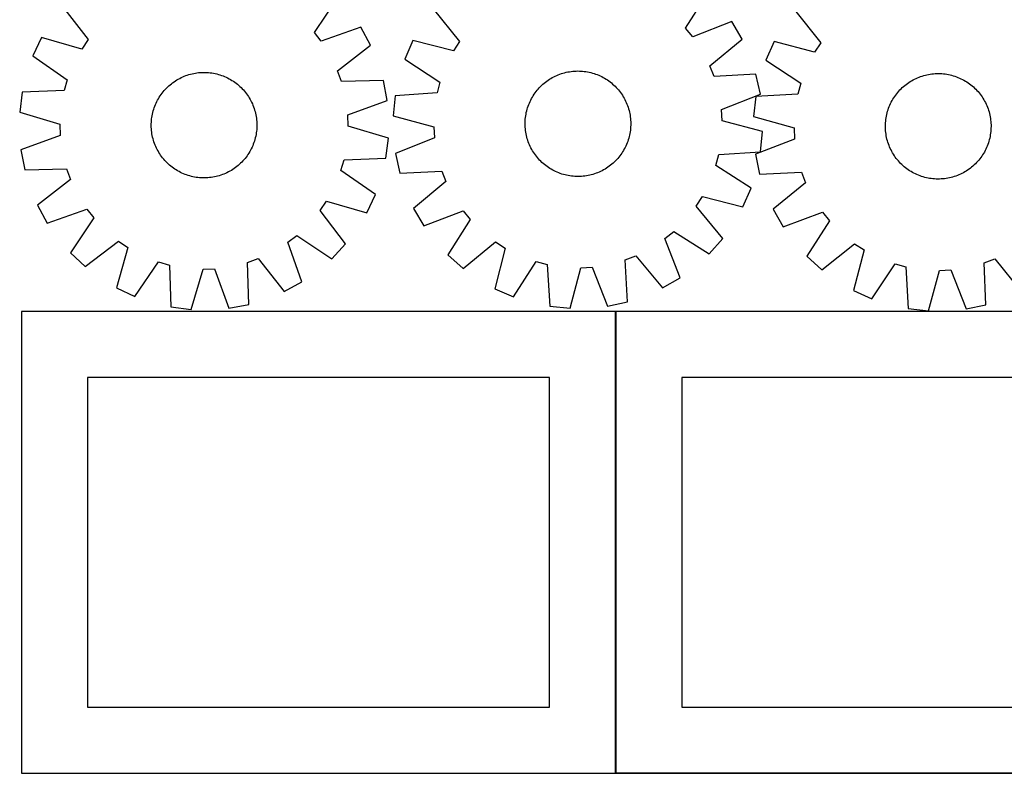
# Model space of a CAD drawing. Header units: millimetres. Extents: x 7 to 1493, y 7 to 2993.
# Tile 3 of 10: x 7 to 752, y 1763 to 2334. Entities that reach past the tile are written whole.
import ezdxf

# ---------------------------------------------------------------- set-up
doc = ezdxf.new("R2010")
doc.units = ezdxf.units.MM
doc.layers.add('COMMON', color=5, linetype='CONTINUOUS', true_color=0x0000ff)
doc.layers.add('CUT', color=7, linetype='CONTINUOUS', true_color=0x000000)

msp = doc.modelspace()

# ---------------------------------------------------------------- linework, layer by layer
at = {"layer": 'COMMON'}
for p, q in [((458.10668, 1762.823825), (458.10668, 2112.823825)), ((906.724736, 1762.723825), (458.20668, 1762.723825))]:
    msp.add_line(p, q, dxfattribs=at)
at = {"layer": 'CUT'}
for p, q in [((229.785637, 2324.34735), (247.474541, 2350.73063)), ((511.022374, 2327.660191), (527.984871, 2354.51626)), ((39.012174, 2344.020433), (58.361205, 2318.829368)), ((319.783182, 2342.121031), (339.812305, 2317.467248)), ((593.605355, 2341.311902), (613.379211, 2316.452912)), ((264.983379, 2328.193851), (235.046073, 2317.576296)), ((272.405937, 2314.716604), (264.983379, 2328.193851)), ((516.465588, 2321.035179), (511.022374, 2327.660191)), ((546.102069, 2332.465569), (516.465588, 2321.035179)), ((553.889566, 2319.19585), (546.102069, 2332.465569)), ((22.988952, 2320.40429), (16.448501, 2306.477588)), ((53.547114, 2311.734025), (22.988952, 2320.40429)), ((235.046073, 2317.576296), (229.785637, 2324.34735)), ((58.361205, 2318.829368), (53.547114, 2311.734025)), ((247.429908, 2295.090786), (272.405937, 2314.716604)), ((304.41025, 2318.076514), (298.252199, 2303.976552)), ((335.19359, 2310.243202), (304.41025, 2318.076514)), ((339.812305, 2317.467248), (335.19359, 2310.243202)), ((529.458291, 2298.895911), (553.889566, 2319.19585)), ((577.985321, 2317.427172), (571.682214, 2303.391453)), ((608.686255, 2309.276873), (577.985321, 2317.427172)), ((613.379211, 2316.452912), (608.686255, 2309.276873)), ((16.448501, 2306.477588), (42.63499, 2288.498641)), ((298.252199, 2303.976552), (324.919464, 2286.71875)), ((532.587854, 2290.913105), (529.458291, 2298.895911)), ((571.682214, 2303.391453), (598.170118, 2285.859606)), ((127.782417, 2289.500774), (128.906061, 2290.063297)), ((128.906061, 2290.063297), (130.046819, 2290.590249)), ((130.046819, 2290.590249), (131.203566, 2291.081108)), ((131.203566, 2291.081108), (132.375161, 2291.53539)), ((132.375161, 2291.53539), (133.560447, 2291.952648)), ((133.560447, 2291.952648), (134.758254, 2292.332469)), ((134.758254, 2292.332469), (135.967401, 2292.674478)), ((135.967401, 2292.674478), (137.186694, 2292.978339)), ((137.186694, 2292.978339), (138.41493, 2293.24375)), ((138.41493, 2293.24375), (139.650897, 2293.470451)), ((139.650897, 2293.470451), (140.893375, 2293.658218)), ((140.893375, 2293.658218), (142.141137, 2293.806864)), ((142.141137, 2293.806864), (143.392953, 2293.916244)), ((143.392953, 2293.916244), (144.647587, 2293.98625)), ((144.647587, 2293.98625), (145.9038, 2294.016812)), ((145.9038, 2294.016812), (147.160354, 2294.0079)), ((147.160354, 2294.0079), (148.416008, 2293.959524)), ((148.416008, 2293.959524), (149.669523, 2293.87173)), ((149.669523, 2293.87173), (150.919661, 2293.744606)), ((150.919661, 2293.744606), (152.16519, 2293.578277)), ((152.16519, 2293.578277), (153.404879, 2293.372906)), ((153.404879, 2293.372906), (154.637506, 2293.128698)), ((154.637506, 2293.128698), (155.861854, 2292.845892)), ((155.861854, 2292.845892), (157.076714, 2292.524768)), ((157.076714, 2292.524768), (158.280889, 2292.165643)), ((158.280889, 2292.165643), (159.473189, 2291.768871)), ((159.473189, 2291.768871), (160.652437, 2291.334844)), ((160.652437, 2291.334844), (161.817471, 2290.86399)), ((161.817471, 2290.86399), (162.96714, 2290.356773)), ((162.96714, 2290.356773), (164.100309, 2289.813695)), ((164.100309, 2289.813695), (165.215861, 2289.235292)), ((250.340509, 2287.025567), (247.429908, 2295.090786)), ((408.919148, 2289.416131), (410.007853, 2290.043608)), ((410.007853, 2290.043608), (411.115731, 2290.636579)), ((411.115731, 2290.636579), (412.241688, 2291.194457)), ((412.241688, 2291.194457), (413.384612, 2291.716693)), ((413.384612, 2291.716693), (414.543376, 2292.202771)), ((414.543376, 2292.202771), (415.716837, 2292.652212)), ((415.716837, 2292.652212), (416.903836, 2293.064572)), ((416.903836, 2293.064572), (418.103202, 2293.439444)), ((418.103202, 2293.439444), (419.313751, 2293.776457)), ((419.313751, 2293.776457), (420.534288, 2294.07528)), ((420.534288, 2294.07528), (421.763609, 2294.335618)), ((421.763609, 2294.335618), (423.000502, 2294.557213)), ((423.000502, 2294.557213), (424.243744, 2294.739848)), ((424.243744, 2294.739848), (425.49211, 2294.883341)), ((425.49211, 2294.883341), (426.744366, 2294.987551)), ((426.744366, 2294.987551), (427.999279, 2295.052375)), ((427.999279, 2295.052375), (429.255608, 2295.07775)), ((429.255608, 2295.07775), (430.512114, 2295.063649)), ((430.512114, 2295.063649), (431.767557, 2295.010088)), ((431.767557, 2295.010088), (433.020699, 2294.917119)), ((433.020699, 2294.917119), (434.270302, 2294.784834)), ((434.270302, 2294.784834), (435.515133, 2294.613363)), ((435.515133, 2294.613363), (436.753964, 2294.402875)), ((436.753964, 2294.402875), (437.985572, 2294.153579)), ((437.985572, 2294.153579), (439.208741, 2293.86572)), ((439.208741, 2293.86572), (440.422266, 2293.539582)), ((440.422266, 2293.539582), (441.624947, 2293.175488)), ((441.624947, 2293.175488), (442.815598, 2292.773796)), ((442.815598, 2292.773796), (443.993044, 2292.334903)), ((443.993044, 2292.334903), (445.156124, 2291.859242)), ((445.156124, 2291.859242), (446.303688, 2291.347283)), ((446.303688, 2291.347283), (447.434605, 2290.79953)), ((447.434605, 2290.79953), (448.547759, 2290.216525)), ((448.547759, 2290.216525), (449.642051, 2289.598842)), ((564.306006, 2292.625875), (532.587854, 2290.913105)), ((567.611788, 2277.599154), (564.306006, 2292.625875)), ((685.533848, 2289.434708), (686.682097, 2289.945132)), ((686.682097, 2289.945132), (687.845811, 2290.419237)), ((687.845811, 2290.419237), (689.023844, 2290.856554)), ((689.023844, 2290.856554), (690.215031, 2291.256653)), ((690.215031, 2291.256653), (691.418199, 2291.619138)), ((691.418199, 2291.619138), (692.632158, 2291.943652)), ((692.632158, 2291.943652), (693.855712, 2292.229874)), ((693.855712, 2292.229874), (695.087652, 2292.477523)), ((695.087652, 2292.477523), (696.326763, 2292.686353)), ((696.326763, 2292.686353), (697.571823, 2292.856159)), ((697.571823, 2292.856159), (698.821601, 2292.986772)), ((698.821601, 2292.986772), (700.074866, 2293.078065)), ((700.074866, 2293.078065), (701.33038, 2293.129947)), ((701.33038, 2293.129947), (702.586904, 2293.142366)), ((702.586904, 2293.142366), (703.843198, 2293.115311)), ((703.843198, 2293.115311), (705.098023, 2293.048808)), ((705.098023, 2293.048808), (706.350139, 2292.942923)), ((706.350139, 2292.942923), (707.598311, 2292.79776)), ((707.598311, 2292.79776), (708.841308, 2292.613463)), ((708.841308, 2292.613463), (710.077903, 2292.390213)), ((710.077903, 2292.390213), (711.306875, 2292.128231)), ((711.306875, 2292.128231), (712.527012, 2291.827775)), ((712.527012, 2291.827775), (713.737109, 2291.489143)), ((713.737109, 2291.489143), (714.935972, 2291.112667)), ((714.935972, 2291.112667), (716.122418, 2290.69872)), ((716.122418, 2290.69872), (717.295276, 2290.247709)), ((717.295276, 2290.247709), (718.453389, 2289.760082)), ((718.453389, 2289.760082), (719.595614, 2289.236317)), ((42.63499, 2288.498641), (40.249099, 2280.262933)), ((117.72152, 2282.057825), (118.616339, 2282.940041)), ((118.616339, 2282.940041), (119.538428, 2283.793715)), ((119.538428, 2283.793715), (120.486876, 2284.618005)), ((120.486876, 2284.618005), (121.460748, 2285.412096)), ((121.460748, 2285.412096), (122.459082, 2286.175205)), ((122.459082, 2286.175205), (123.480894, 2286.906579)), ((123.480894, 2286.906579), (124.525174, 2287.605496)), ((124.525174, 2287.605496), (125.590892, 2288.271267)), ((125.590892, 2288.271267), (126.676997, 2288.903234)), ((126.676997, 2288.903234), (127.782417, 2289.500774)), ((165.215861, 2289.235292), (166.312694, 2288.622133)), ((166.312694, 2288.622133), (167.389726, 2287.974824)), ((167.389726, 2287.974824), (168.445895, 2287.294005)), ((168.445895, 2287.294005), (169.480157, 2286.580346)), ((169.480157, 2286.580346), (170.491492, 2285.834553)), ((170.491492, 2285.834553), (171.478902, 2285.05736)), ((171.478902, 2285.05736), (172.441413, 2284.249536)), ((172.441413, 2284.249536), (173.378075, 2283.411878)), ((173.378075, 2283.411878), (174.287963, 2282.545211)), ((174.287963, 2282.545211), (175.170179, 2281.650392)), ((282.093584, 2287.872325), (250.340509, 2287.025567)), ((284.988158, 2272.761005), (282.093584, 2287.872325)), ((324.919464, 2286.71875), (322.759158, 2278.421012)), ((399.31225, 2281.395741), (400.153769, 2282.328936)), ((400.153769, 2282.328936), (401.024185, 2283.235237)), ((401.024185, 2283.235237), (401.92264, 2284.113751)), ((401.92264, 2284.113751), (402.848246, 2284.96361)), ((402.848246, 2284.96361), (403.80009, 2285.783976)), ((403.80009, 2285.783976), (404.777232, 2286.574039)), ((404.777232, 2286.574039), (405.778709, 2287.333019)), ((405.778709, 2287.333019), (406.803532, 2288.060167)), ((406.803532, 2288.060167), (407.850689, 2288.754767)), ((407.850689, 2288.754767), (408.919148, 2289.416131)), ((449.642051, 2289.598842), (450.716402, 2288.947092)), ((450.716402, 2288.947092), (451.76975, 2288.261917)), ((451.76975, 2288.261917), (452.801056, 2287.543993)), ((452.801056, 2287.543993), (453.809303, 2286.79403)), ((453.809303, 2286.79403), (454.793496, 2286.012767)), ((454.793496, 2286.012767), (455.752663, 2285.200976)), ((455.752663, 2285.200976), (456.685857, 2284.359456)), ((456.685857, 2284.359456), (457.592159, 2283.48904)), ((457.592159, 2283.48904), (458.470672, 2282.590586)), ((458.470672, 2282.590586), (459.320531, 2281.66498)), ((598.170118, 2285.859606), (595.92437, 2277.584584)), ((674.234876, 2281.591574), (675.142341, 2282.460777)), ((675.142341, 2282.460777), (676.07666, 2283.301047)), ((676.07666, 2283.301047), (677.036912, 2284.111555)), ((677.036912, 2284.111555), (678.022149, 2284.8915)), ((678.022149, 2284.8915), (679.031399, 2285.640114)), ((679.031399, 2285.640114), (680.063665, 2286.356657)), ((680.063665, 2286.356657), (681.117928, 2287.040422)), ((681.117928, 2287.040422), (682.193149, 2287.690735)), ((682.193149, 2287.690735), (683.288267, 2288.306953)), ((683.288267, 2288.306953), (684.402199, 2288.888469)), ((684.402199, 2288.888469), (685.533848, 2289.434708)), ((719.595614, 2289.236317), (720.720823, 2288.676933)), ((720.720823, 2288.676933), (721.827907, 2288.082481)), ((721.827907, 2288.082481), (722.915772, 2287.453548)), ((722.915772, 2287.453548), (723.983345, 2286.790755)), ((723.983345, 2286.790755), (725.029572, 2286.094755)), ((725.029572, 2286.094755), (726.053421, 2285.366236)), ((726.053421, 2285.366236), (727.053882, 2284.605917)), ((727.053882, 2284.605917), (728.029967, 2283.814548)), ((728.029967, 2283.814548), (728.980712, 2282.99291)), ((728.980712, 2282.99291), (729.905181, 2282.141813)), ((8.507301, 2279.065854), (6.590549, 2263.799662)), ((40.249099, 2280.262933), (8.507301, 2279.065854)), ((111.644598, 2274.082557), (112.291907, 2275.159589)), ((112.291907, 2275.159589), (112.972726, 2276.215757)), ((112.972726, 2276.215757), (113.686385, 2277.25002)), ((113.686385, 2277.25002), (114.432178, 2278.261355)), ((114.432178, 2278.261355), (115.20937, 2279.248765)), ((115.20937, 2279.248765), (116.017195, 2280.211276)), ((116.017195, 2280.211276), (116.854853, 2281.147937)), ((116.854853, 2281.147937), (117.72152, 2282.057825)), ((175.170179, 2281.650392), (176.023853, 2280.728303)), ((176.023853, 2280.728303), (176.848142, 2279.779855)), ((176.848142, 2279.779855), (177.642233, 2278.805983)), ((177.642233, 2278.805983), (178.405342, 2277.807649)), ((178.405342, 2277.807649), (179.136716, 2276.785837)), ((179.136716, 2276.785837), (179.835634, 2275.741557)), ((179.835634, 2275.741557), (180.501404, 2274.675838)), ((291.061836, 2276.35836), (289.562309, 2261.045556)), ((322.759158, 2278.421012), (291.061836, 2276.35836)), ((394.296701, 2274.190838), (394.914383, 2275.28513)), ((394.914383, 2275.28513), (395.566134, 2276.35948)), ((395.566134, 2276.35948), (396.251309, 2277.412828)), ((396.251309, 2277.412828), (396.969232, 2278.444135)), ((396.969232, 2278.444135), (397.719195, 2279.452382)), ((397.719195, 2279.452382), (398.500458, 2280.436574)), ((398.500458, 2280.436574), (399.31225, 2281.395741)), ((459.320531, 2281.66498), (460.140897, 2280.713136)), ((460.140897, 2280.713136), (460.93096, 2279.735993)), ((460.93096, 2279.735993), (461.68994, 2278.734516)), ((461.68994, 2278.734516), (462.417089, 2277.709694)), ((462.417089, 2277.709694), (463.111688, 2276.662536)), ((463.111688, 2276.662536), (463.773052, 2275.594078)), ((463.773052, 2275.594078), (464.40053, 2274.505372)), ((538.103238, 2265.842444), (567.611788, 2277.599154)), ((564.207466, 2275.848869), (562.55013, 2260.55234)), ((595.92437, 2277.584584), (564.207466, 2275.848869)), ((668.043426, 2273.704886), (668.70622, 2274.772459)), ((668.70622, 2274.772459), (669.402219, 2275.818687)), ((669.402219, 2275.818687), (670.130738, 2276.842536)), ((670.130738, 2276.842536), (670.891057, 2277.842996)), ((670.891057, 2277.842996), (671.682426, 2278.819081)), ((671.682426, 2278.819081), (672.504065, 2279.769827)), ((672.504065, 2279.769827), (673.355161, 2280.694295)), ((673.355161, 2280.694295), (674.234876, 2281.591574)), ((729.905181, 2282.141813), (730.802459, 2281.262098)), ((730.802459, 2281.262098), (731.671662, 2280.354633)), ((731.671662, 2280.354633), (732.511932, 2279.420314)), ((732.511932, 2279.420314), (733.32244, 2278.460062)), ((733.32244, 2278.460062), (734.102386, 2277.474825)), ((734.102386, 2277.474825), (734.851, 2276.465576)), ((734.851, 2276.465576), (735.567543, 2275.43331)), ((735.567543, 2275.43331), (736.251308, 2274.379046)), ((108.49786, 2267.243051), (108.931887, 2268.4223)), ((108.931887, 2268.4223), (109.402741, 2269.587333)), ((109.402741, 2269.587333), (109.909957, 2270.737002)), ((109.909957, 2270.737002), (110.453036, 2271.870172)), ((110.453036, 2271.870172), (111.031439, 2272.985723)), ((111.031439, 2272.985723), (111.644598, 2274.082557)), ((180.501404, 2274.675838), (181.133372, 2273.589733)), ((181.133372, 2273.589733), (181.730912, 2272.484314)), ((181.730912, 2272.484314), (182.293435, 2271.36067)), ((182.293435, 2271.36067), (182.820386, 2270.219912)), ((182.820386, 2270.219912), (183.311245, 2269.063165)), ((183.311245, 2269.063165), (183.765527, 2267.89157)), ((183.765527, 2267.89157), (184.182785, 2266.706284)), ((255.169831, 2261.813761), (284.988158, 2272.761005)), ((391.337738, 2267.268025), (391.73943, 2268.458677)), ((391.73943, 2268.458677), (392.178323, 2269.636123)), ((392.178323, 2269.636123), (392.653983, 2270.799202)), ((392.653983, 2270.799202), (393.165943, 2271.946767)), ((393.165943, 2271.946767), (393.713695, 2273.077684)), ((393.713695, 2273.077684), (394.296701, 2274.190838)), ((464.40053, 2274.505372), (464.9935, 2273.397494)), ((464.9935, 2273.397494), (465.551378, 2272.271538)), ((465.551378, 2272.271538), (466.073615, 2271.128613)), ((466.073615, 2271.128613), (466.559693, 2269.969849)), ((466.559693, 2269.969849), (467.009134, 2268.796388)), ((467.009134, 2268.796388), (467.421493, 2267.60939)), ((467.421493, 2267.60939), (467.796365, 2266.410024)), ((664.798255, 2266.911532), (665.249265, 2268.084391)), ((665.249265, 2268.084391), (665.736893, 2269.242504)), ((665.736893, 2269.242504), (666.260657, 2270.384729)), ((666.260657, 2270.384729), (666.820042, 2271.509938)), ((666.820042, 2271.509938), (667.414493, 2272.617021)), ((667.414493, 2272.617021), (668.043426, 2273.704886)), ((736.251308, 2274.379046), (736.901621, 2273.303825)), ((736.901621, 2273.303825), (737.517839, 2272.208708)), ((737.517839, 2272.208708), (738.099354, 2271.094775)), ((738.099354, 2271.094775), (738.645594, 2269.963126)), ((738.645594, 2269.963126), (739.156017, 2268.814877)), ((739.156017, 2268.814877), (739.630122, 2267.651163)), ((739.630122, 2267.651163), (740.067439, 2266.47313)), ((6.590549, 2263.799662), (37.05118, 2254.792738)), ((106.522125, 2258.689524), (106.688454, 2259.935052)), ((106.688454, 2259.935052), (106.893825, 2261.174742)), ((106.893825, 2261.174742), (107.138033, 2262.407369)), ((107.138033, 2262.407369), (107.420839, 2263.631716)), ((107.420839, 2263.631716), (107.741963, 2264.846577)), ((107.741963, 2264.846577), (108.101088, 2266.050751)), ((108.101088, 2266.050751), (108.49786, 2267.243051)), ((184.182785, 2266.706284), (184.562606, 2265.508476)), ((184.562606, 2265.508476), (184.904616, 2264.29933)), ((184.904616, 2264.29933), (185.208476, 2263.080036)), ((185.208476, 2263.080036), (185.473888, 2261.851801)), ((185.473888, 2261.851801), (185.700589, 2260.615834)), ((185.700589, 2260.615834), (185.888355, 2259.373356)), ((255.445688, 2253.243856), (255.169831, 2261.813761)), ((289.562309, 2261.045556), (320.25734, 2252.873049)), ((389.596106, 2258.663777), (389.728392, 2259.91338)), ((389.728392, 2259.91338), (389.899863, 2261.158211)), ((389.899863, 2261.158211), (390.11035, 2262.397042)), ((390.11035, 2262.397042), (390.359647, 2263.62865)), ((390.359647, 2263.62865), (390.647506, 2264.85182)), ((390.647506, 2264.85182), (390.973643, 2266.065344)), ((390.973643, 2266.065344), (391.337738, 2267.268025)), ((467.796365, 2266.410024), (468.133379, 2265.199475)), ((468.133379, 2265.199475), (468.432202, 2263.978938)), ((468.432202, 2263.978938), (468.692539, 2262.749616)), ((468.692539, 2262.749616), (468.914135, 2261.512724)), ((468.914135, 2261.512724), (469.096769, 2260.269482)), ((469.096769, 2260.269482), (469.240262, 2259.021116)), ((538.612807, 2257.283255), (538.103238, 2265.842444)), ((562.55013, 2260.55234), (593.159263, 2252.063776)), ((662.883512, 2259.630423), (663.106761, 2260.867017)), ((663.106761, 2260.867017), (663.368743, 2262.095989)), ((663.368743, 2262.095989), (663.669199, 2263.316126)), ((663.669199, 2263.316126), (664.007832, 2264.526223)), ((664.007832, 2264.526223), (664.384307, 2265.725086)), ((664.384307, 2265.725086), (664.798255, 2266.911532)), ((740.067439, 2266.47313), (740.467538, 2265.281943)), ((740.467538, 2265.281943), (740.830024, 2264.078776)), ((740.830024, 2264.078776), (741.154538, 2262.864816)), ((741.154538, 2262.864816), (741.44076, 2261.641263)), ((741.44076, 2261.641263), (741.688408, 2260.409322)), ((741.688408, 2260.409322), (741.897239, 2259.170211)), ((37.05118, 2254.792738), (37.327037, 2246.222833)), ((106.249919, 2253.673663), (106.25883, 2254.930217)), ((106.280481, 2252.417449), (106.249919, 2253.673663)), ((106.25883, 2254.930217), (106.307207, 2256.18587)), ((106.350486, 2251.162815), (106.280481, 2252.417449)), ((106.307207, 2256.18587), (106.395001, 2257.439385)), ((106.395001, 2257.439385), (106.522125, 2258.689524)), ((185.888355, 2259.373356), (186.037002, 2258.125594)), ((186.037002, 2258.125594), (186.146382, 2256.873778)), ((186.146382, 2256.873778), (186.216387, 2255.619144)), ((186.238038, 2253.106377), (186.189661, 2251.850723)), ((186.216387, 2255.619144), (186.246949, 2254.362931)), ((186.246949, 2254.362931), (186.238038, 2253.106377)), ((285.906319, 2244.236931), (255.445688, 2253.243856)), ((320.25734, 2252.873049), (320.766909, 2244.313861)), ((389.435476, 2254.898686), (389.449576, 2256.155193)), ((389.460851, 2253.642357), (389.435476, 2254.898686)), ((389.449576, 2256.155193), (389.503137, 2257.410636)), ((389.525675, 2252.387445), (389.460851, 2253.642357)), ((389.503137, 2257.410636), (389.596106, 2258.663777)), ((469.240262, 2259.021116), (469.344472, 2257.768859)), ((469.36701, 2252.745668), (469.27404, 2251.492527)), ((469.344472, 2257.768859), (469.409296, 2256.513947)), ((469.420571, 2254.001112), (469.36701, 2252.745668)), ((469.409296, 2256.513947), (469.434671, 2255.257618)), ((469.434671, 2255.257618), (469.420571, 2254.001112)), ((569.307837, 2249.110748), (538.612807, 2257.283255)), ((662.354608, 2253.376019), (662.381664, 2254.632313)), ((662.367028, 2252.119495), (662.354608, 2253.376019)), ((662.381664, 2254.632313), (662.448166, 2255.887137)), ((662.448166, 2255.887137), (662.554052, 2257.139253)), ((662.554052, 2257.139253), (662.699214, 2258.387426)), ((662.699214, 2258.387426), (662.883512, 2259.630423)), ((741.897239, 2259.170211), (742.067044, 2257.925152)), ((742.067044, 2257.925152), (742.197658, 2256.675373)), ((742.197658, 2256.675373), (742.28895, 2255.422108)), ((742.28895, 2255.422108), (742.340832, 2254.166594)), ((742.353251, 2252.91007), (742.326196, 2251.653776)), ((742.340832, 2254.166594), (742.353251, 2252.91007)), ((37.327037, 2246.222833), (7.508711, 2235.275588)), ((106.459867, 2249.911), (106.350486, 2251.162815)), ((106.608513, 2248.663237), (106.459867, 2249.911)), ((106.796279, 2247.42076), (106.608513, 2248.663237)), ((107.02298, 2246.184793), (106.796279, 2247.42076)), ((107.288392, 2244.956557), (107.02298, 2246.184793)), ((107.592253, 2243.737264), (107.288392, 2244.956557)), ((185.358835, 2245.629225), (185.076029, 2244.404877)), ((185.603044, 2246.861852), (185.358835, 2245.629225)), ((185.808414, 2248.101541), (185.603044, 2246.861852)), ((185.974743, 2249.34707), (185.808414, 2248.101541)), ((186.101868, 2250.597208), (185.974743, 2249.34707)), ((186.189661, 2251.850723), (186.101868, 2250.597208)), ((389.629885, 2251.135188), (389.525675, 2252.387445)), ((389.773378, 2249.886823), (389.629885, 2251.135188)), ((389.956012, 2248.64358), (389.773378, 2249.886823)), ((390.177607, 2247.406688), (389.956012, 2248.64358)), ((390.437945, 2246.177367), (390.177607, 2247.406688)), ((390.736768, 2244.956829), (390.437945, 2246.177367)), ((391.073782, 2243.74628), (390.736768, 2244.956829)), ((468.222641, 2245.304484), (467.896504, 2244.09096)), ((468.5105, 2246.527654), (468.222641, 2245.304484)), ((468.759797, 2247.759262), (468.5105, 2246.527654)), ((468.970284, 2248.998093), (468.759797, 2247.759262)), ((469.141755, 2250.242924), (468.970284, 2248.998093)), ((469.27404, 2251.492527), (469.141755, 2250.242924)), ((567.808311, 2233.797944), (569.307837, 2249.110748)), ((593.159263, 2252.063776), (593.580553, 2243.499788)), ((662.418909, 2250.863981), (662.367028, 2252.119495)), ((662.510202, 2249.610716), (662.418909, 2250.863981)), ((662.640816, 2248.360937), (662.510202, 2249.610716)), ((662.810621, 2247.115878), (662.640816, 2248.360937)), ((663.019451, 2245.876767), (662.810621, 2247.115878)), ((663.2671, 2244.644826), (663.019451, 2245.876767)), ((741.601098, 2245.419071), (741.339117, 2244.190099)), ((741.824348, 2246.655666), (741.601098, 2245.419071)), ((742.008645, 2247.898663), (741.824348, 2246.655666)), ((742.153808, 2249.146835), (742.008645, 2247.898663)), ((742.259693, 2250.398952), (742.153808, 2249.146835)), ((742.326196, 2251.653776), (742.259693, 2250.398952)), ((107.934262, 2242.528117), (107.592253, 2243.737264)), ((108.314083, 2241.330309), (107.934262, 2242.528117)), ((108.731341, 2240.145023), (108.314083, 2241.330309)), ((109.185623, 2238.973429), (108.731341, 2240.145023)), ((109.676482, 2237.816681), (109.185623, 2238.973429)), ((110.203433, 2236.675923), (109.676482, 2237.816681)), ((183.094127, 2238.44926), (182.586911, 2237.299591)), ((183.564981, 2239.614294), (183.094127, 2238.44926)), ((183.999008, 2240.793542), (183.564981, 2239.614294)), ((184.39578, 2241.985842), (183.999008, 2240.793542)), ((184.754906, 2243.190016), (184.39578, 2241.985842)), ((185.076029, 2244.404877), (184.754906, 2243.190016)), ((283.989568, 2228.970739), (285.906319, 2244.236931)), ((320.766909, 2244.313861), (291.258359, 2232.557151)), ((391.448654, 2242.546915), (391.073782, 2243.74628)), ((391.861013, 2241.359916), (391.448654, 2242.546915)), ((392.310454, 2240.186455), (391.861013, 2241.359916)), ((392.796532, 2239.027691), (392.310454, 2240.186455)), ((393.318768, 2237.884766), (392.796532, 2239.027691)), ((393.876647, 2236.75881), (393.318768, 2237.884766)), ((465.704204, 2238.209537), (465.156451, 2237.07862)), ((466.216163, 2239.357102), (465.704204, 2238.209537)), ((466.691824, 2240.520181), (466.216163, 2239.357102)), ((467.130717, 2241.697628), (466.691824, 2240.520181)), ((467.532409, 2242.888279), (467.130717, 2241.697628)), ((467.896504, 2244.09096), (467.532409, 2242.888279)), ((593.580553, 2243.499788), (563.952349, 2232.047961)), ((663.553322, 2243.421273), (663.2671, 2244.644826)), ((663.877836, 2242.207313), (663.553322, 2243.421273)), ((664.240322, 2241.004146), (663.877836, 2242.207313)), ((664.64042, 2239.812958), (664.240322, 2241.004146)), ((665.077738, 2238.634926), (664.64042, 2239.812958)), ((665.551842, 2237.471211), (665.077738, 2238.634926)), ((739.458595, 2238.201698), (738.970967, 2237.043585)), ((739.909605, 2239.374556), (739.458595, 2238.201698)), ((740.323552, 2240.561003), (739.909605, 2239.374556)), ((740.700028, 2241.759866), (740.323552, 2240.561003)), ((741.038661, 2242.969963), (740.700028, 2241.759866)), ((741.339117, 2244.190099), (741.038661, 2242.969963)), ((7.508711, 2235.275588), (10.403284, 2220.164268)), ((110.765956, 2235.55228), (110.203433, 2236.675923)), ((111.363497, 2234.44686), (110.765956, 2235.55228)), ((111.995464, 2233.360755), (111.363497, 2234.44686)), ((112.661235, 2232.295036), (111.995464, 2233.360755)), ((113.360152, 2231.250756), (112.661235, 2232.295036)), ((114.091526, 2230.228945), (113.360152, 2231.250756)), ((114.854635, 2229.23061), (114.091526, 2230.228945)), ((178.810483, 2230.786574), (178.06469, 2229.775239)), ((179.524142, 2231.820836), (178.810483, 2230.786574)), ((180.204962, 2232.877004), (179.524142, 2231.820836)), ((180.85227, 2233.954037), (180.204962, 2232.877004)), ((181.465429, 2235.05087), (180.85227, 2233.954037)), ((182.043833, 2236.166422), (181.465429, 2235.05087)), ((182.586911, 2237.299591), (182.043833, 2236.166422)), ((291.258359, 2232.557151), (294.564141, 2217.530429)), ((394.469617, 2235.650932), (393.876647, 2236.75881)), ((395.097094, 2234.562227), (394.469617, 2235.650932)), ((395.758459, 2233.493768), (395.097094, 2234.562227)), ((396.453058, 2232.446611), (395.758459, 2233.493768)), ((397.180207, 2231.421788), (396.453058, 2232.446611)), ((397.939187, 2230.420311), (397.180207, 2231.421788)), ((398.72925, 2229.443168), (397.939187, 2230.420311)), ((461.150952, 2230.703922), (460.369689, 2229.71973)), ((461.900915, 2231.712169), (461.150952, 2230.703922)), ((462.618838, 2232.743476), (461.900915, 2231.712169)), ((463.304013, 2233.796824), (462.618838, 2232.743476)), ((463.955763, 2234.871174), (463.304013, 2233.796824)), ((464.573446, 2235.965466), (463.955763, 2234.871174)), ((465.156451, 2237.07862), (464.573446, 2235.965466)), ((533.950683, 2223.437554), (536.110989, 2231.735292)), ((536.110989, 2231.735292), (567.808311, 2233.797944)), ((563.952349, 2232.047961), (567.103017, 2216.987953)), ((666.062266, 2236.322963), (665.551842, 2237.471211)), ((666.608505, 2235.191314), (666.062266, 2236.322963)), ((667.190021, 2234.077381), (666.608505, 2235.191314)), ((667.806239, 2232.982264), (667.190021, 2234.077381)), ((668.456552, 2231.907043), (667.806239, 2232.982264)), ((669.140317, 2230.852779), (668.456552, 2231.907043)), ((669.85686, 2229.820513), (669.140317, 2230.852779)), ((735.305641, 2230.467402), (734.577122, 2229.443553)), ((736.00164, 2231.51363), (735.305641, 2230.467402)), ((736.664433, 2232.581202), (736.00164, 2231.51363)), ((737.293366, 2233.669067), (736.664433, 2232.581202)), ((737.887818, 2234.776151), (737.293366, 2233.669067)), ((738.447203, 2235.90136), (737.887818, 2234.776151)), ((738.970967, 2237.043585), (738.447203, 2235.90136)), ((115.648726, 2228.256739), (114.854635, 2229.23061)), ((116.473015, 2227.30829), (115.648726, 2228.256739)), ((117.326689, 2226.386202), (116.473015, 2227.30829)), ((118.208906, 2225.491382), (117.326689, 2226.386202)), ((119.118793, 2224.624716), (118.208906, 2225.491382)), ((120.055455, 2223.787057), (119.118793, 2224.624716)), ((121.017966, 2222.979233), (120.055455, 2223.787057)), ((122.005376, 2222.202041), (121.017966, 2222.979233)), ((171.03612, 2222.624498), (170.037786, 2221.861389)), ((172.009992, 2223.418589), (171.03612, 2222.624498)), ((172.958441, 2224.242878), (172.009992, 2223.418589)), ((173.880529, 2225.096552), (172.958441, 2224.242878)), ((174.775348, 2225.978768), (173.880529, 2225.096552)), ((175.642015, 2226.888656), (174.775348, 2225.978768)), ((176.479674, 2227.825318), (175.642015, 2226.888656)), ((177.287498, 2228.787828), (176.479674, 2227.825318)), ((178.06469, 2229.775239), (177.287498, 2228.787828)), ((249.861878, 2219.537952), (252.247769, 2227.773661)), ((252.247769, 2227.773661), (283.989568, 2228.970739)), ((399.549615, 2228.491324), (398.72925, 2229.443168)), ((400.399475, 2227.565719), (399.549615, 2228.491324)), ((401.277988, 2226.667264), (400.399475, 2227.565719)), ((402.18429, 2225.796848), (401.277988, 2226.667264)), ((403.117484, 2224.955328), (402.18429, 2225.796848)), ((404.076651, 2224.143537), (403.117484, 2224.955328)), ((405.060844, 2223.362274), (404.076651, 2224.143537)), ((406.069091, 2222.612311), (405.060844, 2223.362274)), ((407.100397, 2221.894387), (406.069091, 2222.612311)), ((453.091438, 2222.823285), (452.066615, 2222.096137)), ((454.092915, 2223.582266), (453.091438, 2222.823285)), ((455.070057, 2224.372328), (454.092915, 2223.582266)), ((456.021901, 2225.192694), (455.070057, 2224.372328)), ((456.947507, 2226.042553), (456.021901, 2225.192694)), ((457.845961, 2226.921067), (456.947507, 2226.042553)), ((458.716378, 2227.827368), (457.845961, 2226.921067)), ((459.557897, 2228.760563), (458.716378, 2227.827368)), ((460.369689, 2229.71973), (459.557897, 2228.760563)), ((560.617948, 2206.179753), (533.950683, 2223.437554)), ((670.605474, 2228.811264), (669.85686, 2229.820513)), ((671.38542, 2227.826027), (670.605474, 2228.811264)), ((672.195927, 2226.865775), (671.38542, 2227.826027)), ((673.036198, 2225.931455), (672.195927, 2226.865775)), ((673.905401, 2225.023991), (673.036198, 2225.931455)), ((674.802679, 2224.144276), (673.905401, 2225.023991)), ((675.727147, 2223.293179), (674.802679, 2224.144276)), ((676.677893, 2222.471541), (675.727147, 2223.293179)), ((728.631199, 2222.985042), (727.670947, 2222.174534)), ((729.565519, 2223.825312), (728.631199, 2222.985042)), ((730.472984, 2224.694515), (729.565519, 2223.825312)), ((731.352699, 2225.591794), (730.472984, 2224.694515)), ((732.203795, 2226.516262), (731.352699, 2225.591794)), ((733.025434, 2227.467008), (732.203795, 2226.516262)), ((733.816803, 2228.443092), (733.025434, 2227.467008)), ((734.577122, 2229.443553), (733.816803, 2228.443092)), ((10.403284, 2220.164268), (42.156359, 2221.011027)), ((42.156359, 2221.011027), (45.066961, 2212.945807)), ((123.016711, 2221.456247), (122.005376, 2222.202041)), ((124.050973, 2220.742589), (123.016711, 2221.456247)), ((125.107142, 2220.061769), (124.050973, 2220.742589)), ((126.184174, 2219.414461), (125.107142, 2220.061769)), ((127.281007, 2218.801302), (126.184174, 2219.414461)), ((128.396559, 2218.222898), (127.281007, 2218.801302)), ((129.529729, 2217.67982), (128.396559, 2218.222898)), ((130.679397, 2217.172604), (129.529729, 2217.67982)), ((131.844431, 2216.70175), (130.679397, 2217.172604)), ((133.02368, 2216.267722), (131.844431, 2216.70175)), ((134.215979, 2215.87095), (133.02368, 2216.267722)), ((135.420154, 2215.511825), (134.215979, 2215.87095)), ((136.635014, 2215.190701), (135.420154, 2215.511825)), ((137.859362, 2214.907896), (136.635014, 2215.190701)), ((156.529467, 2215.362115), (155.310174, 2215.058255)), ((157.738614, 2215.704125), (156.529467, 2215.362115)), ((158.936421, 2216.083946), (157.738614, 2215.704125)), ((160.121707, 2216.501203), (158.936421, 2216.083946)), ((161.293302, 2216.955486), (160.121707, 2216.501203)), ((162.450049, 2217.446345), (161.293302, 2216.955486)), ((163.590808, 2217.973296), (162.450049, 2217.446345)), ((164.714451, 2218.535819), (163.590808, 2217.973296)), ((165.819871, 2219.133359), (164.714451, 2218.535819)), ((166.905976, 2219.765326), (165.819871, 2219.133359)), ((167.971694, 2220.431097), (166.905976, 2219.765326)), ((169.015975, 2221.130015), (167.971694, 2220.431097)), ((170.037786, 2221.861389), (169.015975, 2221.130015)), ((276.048368, 2201.559005), (249.861878, 2219.537952)), ((294.564141, 2217.530429), (326.282293, 2219.2432)), ((326.282293, 2219.2432), (329.411856, 2211.260393)), ((408.153745, 2221.209212), (407.100397, 2221.894387)), ((409.228095, 2220.557462), (408.153745, 2221.209212)), ((410.322387, 2219.939779), (409.228095, 2220.557462)), ((411.435541, 2219.356774), (410.322387, 2219.939779)), ((412.566459, 2218.809021), (411.435541, 2219.356774)), ((413.714023, 2218.297062), (412.566459, 2218.809021)), ((414.877103, 2217.821401), (413.714023, 2218.297062)), ((416.054549, 2217.382508), (414.877103, 2217.821401)), ((417.2452, 2216.980816), (416.054549, 2217.382508)), ((418.447881, 2216.616722), (417.2452, 2216.980816)), ((419.661406, 2216.290584), (418.447881, 2216.616722)), ((420.884575, 2216.002725), (419.661406, 2216.290584)), ((422.116183, 2215.753429), (420.884575, 2216.002725)), ((423.355014, 2215.542941), (422.116183, 2215.753429)), ((424.599845, 2215.37147), (423.355014, 2215.542941)), ((425.849448, 2215.239185), (424.599845, 2215.37147)), ((427.10259, 2215.146216), (425.849448, 2215.239185)), ((428.358033, 2215.092655), (427.10259, 2215.146216)), ((430.870868, 2215.103929), (429.614539, 2215.078555)), ((432.125781, 2215.168754), (430.870868, 2215.103929)), ((433.378037, 2215.272964), (432.125781, 2215.168754)), ((434.626403, 2215.416456), (433.378037, 2215.272964)), ((435.869645, 2215.599091), (434.626403, 2215.416456)), ((437.106537, 2215.820686), (435.869645, 2215.599091)), ((438.335859, 2216.081024), (437.106537, 2215.820686)), ((439.556396, 2216.379847), (438.335859, 2216.081024)), ((440.766945, 2216.716861), (439.556396, 2216.379847)), ((441.966311, 2217.091732), (440.766945, 2216.716861)), ((443.15331, 2217.504092), (441.966311, 2217.091732)), ((444.32677, 2217.953533), (443.15331, 2217.504092)), ((445.485535, 2218.439611), (444.32677, 2217.953533)), ((446.628459, 2218.961847), (445.485535, 2218.439611)), ((447.754416, 2219.519726), (446.628459, 2218.961847)), ((448.862293, 2220.112696), (447.754416, 2219.519726)), ((449.950999, 2220.740173), (448.862293, 2220.112696)), ((451.019457, 2221.401538), (449.950999, 2220.740173)), ((452.066615, 2222.096137), (451.019457, 2221.401538)), ((567.103017, 2216.987953), (598.837143, 2218.373591)), ((598.837143, 2218.373591), (601.884231, 2210.35894)), ((677.653978, 2221.680172), (676.677893, 2222.471541)), ((678.654439, 2220.919852), (677.653978, 2221.680172)), ((679.678288, 2220.191333), (678.654439, 2220.919852)), ((680.724515, 2219.495334), (679.678288, 2220.191333)), ((681.792088, 2218.832541), (680.724515, 2219.495334)), ((682.879953, 2218.203608), (681.792088, 2218.832541)), ((683.987036, 2217.609156), (682.879953, 2218.203608)), ((685.112246, 2217.049772), (683.987036, 2217.609156)), ((686.254471, 2216.526007), (685.112246, 2217.049772)), ((687.412584, 2216.038379), (686.254471, 2216.526007)), ((688.585442, 2215.587369), (687.412584, 2216.038379)), ((689.771888, 2215.173422), (688.585442, 2215.587369)), ((690.970751, 2214.796946), (689.771888, 2215.173422)), ((715.684016, 2215.429535), (714.492828, 2215.029436)), ((716.862048, 2215.866852), (715.684016, 2215.429535)), ((718.025763, 2216.340957), (716.862048, 2215.866852)), ((719.174011, 2216.851381), (718.025763, 2216.340957)), ((720.30566, 2217.39762), (719.174011, 2216.851381)), ((721.419593, 2217.979136), (720.30566, 2217.39762)), ((722.51471, 2218.595354), (721.419593, 2217.979136)), ((723.589932, 2219.245666), (722.51471, 2218.595354)), ((724.644195, 2219.929432), (723.589932, 2219.245666)), ((725.676461, 2220.645975), (724.644195, 2219.929432)), ((726.68571, 2221.394588), (725.676461, 2220.645975)), ((727.670947, 2222.174534), (726.68571, 2221.394588)), ((45.066961, 2212.945807), (20.090931, 2193.319989)), ((139.091989, 2214.663687), (137.859362, 2214.907896)), ((140.331679, 2214.458317), (139.091989, 2214.663687)), ((141.577207, 2214.291988), (140.331679, 2214.458317)), ((142.827346, 2214.164863), (141.577207, 2214.291988)), ((144.08086, 2214.07707), (142.827346, 2214.164863)), ((145.336514, 2214.028693), (144.08086, 2214.07707)), ((146.593068, 2214.019781), (145.336514, 2214.028693)), ((147.849282, 2214.050343), (146.593068, 2214.019781)), ((149.103915, 2214.120349), (147.849282, 2214.050343)), ((150.355731, 2214.229729), (149.103915, 2214.120349)), ((151.603494, 2214.378376), (150.355731, 2214.229729)), ((152.845971, 2214.566142), (151.603494, 2214.378376)), ((154.081938, 2214.792843), (152.845971, 2214.566142)), ((155.310174, 2215.058255), (154.081938, 2214.792843)), ((329.411856, 2211.260393), (304.980581, 2190.960454)), ((429.614539, 2215.078555), (428.358033, 2215.092655)), ((601.884231, 2210.35894), (577.244944, 2190.311988)), ((692.180848, 2214.458313), (690.970751, 2214.796946)), ((693.400985, 2214.157858), (692.180848, 2214.458313)), ((694.629957, 2213.895876), (693.400985, 2214.157858)), ((695.866552, 2213.672626), (694.629957, 2213.895876)), ((697.109548, 2213.488329), (695.866552, 2213.672626)), ((698.357721, 2213.343166), (697.109548, 2213.488329)), ((699.609837, 2213.237281), (698.357721, 2213.343166)), ((700.864662, 2213.170778), (699.609837, 2213.237281)), ((702.120956, 2213.143723), (700.864662, 2213.170778)), ((703.37748, 2213.156142), (702.120956, 2213.143723)), ((704.632994, 2213.208024), (703.37748, 2213.156142)), ((705.886258, 2213.299316), (704.632994, 2213.208024)), ((707.136037, 2213.42993), (705.886258, 2213.299316)), ((708.381096, 2213.599736), (707.136037, 2213.42993)), ((709.620208, 2213.808566), (708.381096, 2213.599736)), ((710.852148, 2214.056214), (709.620208, 2213.808566)), ((712.075702, 2214.342437), (710.852148, 2214.056214)), ((713.289661, 2214.666951), (712.075702, 2214.342437)), ((714.492828, 2215.029436), (713.289661, 2214.666951)), ((269.507916, 2187.632303), (276.048368, 2201.559005)), ((554.459896, 2192.07979), (560.617948, 2206.179753)), ((20.090931, 2193.319989), (27.513489, 2179.842742)), ((234.135663, 2189.207225), (238.949754, 2196.302569)), ((238.949754, 2196.302569), (269.507916, 2187.632303)), ((519.057842, 2192.689056), (523.676557, 2199.913102)), ((523.676557, 2199.913102), (554.459896, 2192.07979)), ((27.513489, 2179.842742), (57.450795, 2190.460297)), ((57.450795, 2190.460297), (62.711232, 2183.689243)), ((253.484694, 2164.01616), (234.135663, 2189.207225)), ((304.980581, 2190.960454), (312.768078, 2177.690735)), ((312.768078, 2177.690735), (342.404558, 2189.121125)), ((342.404558, 2189.121125), (347.847773, 2182.496113)), ((539.086964, 2168.035273), (519.057842, 2192.689056)), ((577.244944, 2190.311988), (584.895206, 2176.962679)), ((584.895206, 2176.962679), (614.647967, 2188.086883)), ((614.647967, 2188.086883), (620.022583, 2181.406099)), ((62.711232, 2183.689243), (45.022328, 2157.305964)), ((347.847773, 2182.496113), (330.885276, 2155.640044)), ((620.022583, 2181.406099), (602.784078, 2154.726356)), ((209.806433, 2165.220658), (216.577488, 2170.481094)), ((216.577488, 2170.481094), (242.960767, 2152.79219)), ((495.392101, 2168.047637), (502.017113, 2173.490852)), ((502.017113, 2173.490852), (528.873181, 2156.528354)), ((56.246298, 2146.782037), (81.437363, 2166.131068)), ((81.437363, 2166.131068), (88.532706, 2161.316977)), ((220.423988, 2135.283352), (209.806433, 2165.220658)), ((242.960767, 2152.79219), (253.484694, 2164.01616)), ((342.392194, 2145.426261), (367.045977, 2165.455383)), ((367.045977, 2165.455383), (374.270024, 2160.836668)), ((506.82249, 2138.411157), (495.392101, 2168.047637)), ((528.873181, 2156.528354), (539.086964, 2168.035273)), ((614.185072, 2144.39447), (639.044062, 2164.168325)), ((639.044062, 2164.168325), (646.220101, 2159.47537)), ((45.022328, 2157.305964), (56.246298, 2146.782037)), ((88.532706, 2161.316977), (79.86244, 2130.758815)), ((330.885276, 2155.640044), (342.392194, 2145.426261)), ((374.270024, 2160.836668), (366.436711, 2130.053329)), ((646.220101, 2159.47537), (638.069803, 2128.774435)), ((93.789143, 2124.218363), (111.76809, 2150.404852)), ((111.76809, 2150.404852), (120.003798, 2148.018961)), ((120.003798, 2148.018961), (121.200877, 2116.277163)), ((179.255704, 2149.926221), (187.320924, 2152.836823)), ((180.102462, 2118.173147), (179.255704, 2149.926221)), ((187.320924, 2152.836823), (206.946741, 2127.860794)), ((380.536674, 2123.895278), (397.794476, 2150.562543)), ((397.794476, 2150.562543), (406.092213, 2148.402237)), ((406.092213, 2148.402237), (408.154866, 2116.704915)), ((465.270026, 2151.925371), (473.252833, 2155.054935)), ((466.982796, 2120.207219), (465.270026, 2151.925371)), ((473.252833, 2155.054935), (493.552772, 2130.623659)), ((602.784078, 2154.726356), (614.185072, 2144.39447)), ((652.105521, 2122.471328), (669.637368, 2148.959233)), ((669.637368, 2148.959233), (677.91239, 2146.713485)), ((737.123383, 2149.626258), (745.138034, 2152.673345)), ((738.509021, 2117.892132), (737.123383, 2149.626258)), ((745.138034, 2152.673345), (765.184986, 2128.034059)), ((136.467068, 2114.360412), (145.473993, 2144.821043)), ((145.473993, 2144.821043), (154.043898, 2145.0969)), ((154.043898, 2145.0969), (164.991143, 2115.278573)), ((423.46767, 2115.205388), (431.640176, 2145.900418)), ((431.640176, 2145.900418), (440.199365, 2146.409987)), ((440.199365, 2146.409987), (451.956075, 2116.901437)), ((677.91239, 2146.713485), (679.648106, 2114.99658)), ((694.944634, 2113.339245), (703.433199, 2143.948378)), ((703.433199, 2143.948378), (711.997187, 2144.369667)), ((711.997187, 2144.369667), (723.449013, 2114.741464)), ((206.946741, 2127.860794), (220.423988, 2135.283352)), ((493.552772, 2130.623659), (506.82249, 2138.411157)), ((79.86244, 2130.758815), (93.789143, 2124.218363)), ((366.436711, 2130.053329), (380.536674, 2123.895278)), ((638.069803, 2128.774435), (652.105521, 2122.471328)), ((164.991143, 2115.278573), (180.102462, 2118.173147)), ((451.956075, 2116.901437), (466.982796, 2120.207219)), ((458.006679, 2112.823825), (8.006679, 2112.823825)), ((8.006679, 2112.823825), (8.006679, 1762.823825)), ((121.200877, 2116.277163), (136.467068, 2114.360412)), ((408.154866, 2116.704915), (423.46767, 2115.205388)), ((458.006679, 1762.823825), (458.006679, 2112.823825)), ((908.20668, 2112.823825), (458.20668, 2112.823825)), ((458.20668, 2112.823825), (458.20668, 1762.823825)), ((679.648106, 2114.99658), (694.944634, 2113.339245)), ((723.449013, 2114.741464), (738.509021, 2117.892132)), ((408.006679, 2062.823825), (58.006679, 2062.823825)), ((58.006679, 2062.823825), (58.006679, 1812.823825)), ((408.006679, 1812.823825), (408.006679, 2062.823825)), ((858.20668, 2062.823825), (508.20668, 2062.823825)), ((508.20668, 2062.823825), (508.20668, 1812.823825)), ((58.006679, 1812.823825), (408.006679, 1812.823825)), ((508.20668, 1812.823825), (858.20668, 1812.823825)), ((8.006679, 1762.823825), (458.006679, 1762.823825)), ((458.20668, 1762.823825), (908.20668, 1762.823825))]:
    msp.add_line(p, q, dxfattribs=at)

doc.saveas('drawing.dxf')
